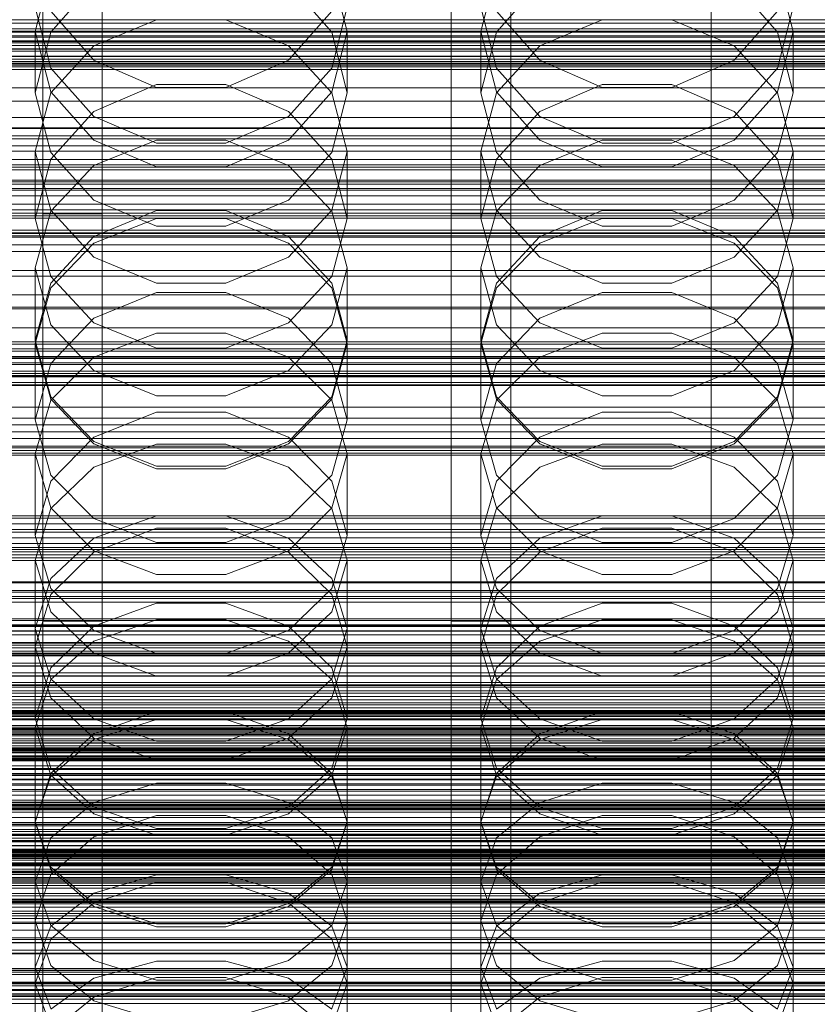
# Model space of a CAD drawing. Header units: millimetres. Extents: x -4738 to 65662, y -68080 to 6847.
# Tile 216 of 256: x -93 to 14, y -34577 to -34444. Entities that reach past the tile are written whole.
import ezdxf

# ---------------------------------------------------------------- set-up
doc = ezdxf.new("R2010")
doc.units = ezdxf.units.MM
for name, color, linetype, lineweight in [('COTAS_O', 1, 'Continuous', 0), ('COTAS_P', 1, 'Continuous', 0), ('frontal_briquetadora', 7, 'Continuous', 0), ('frontal_C01', 7, 'Continuous', 0), ('frontal_C02', 7, 'Continuous', 0), ('frontal_C03', 7, 'Continuous', 0), ('frontal_C04', 7, 'Continuous', 0), ('frontal_mezcladora', 7, 'Continuous', 0), ('frontal_secador', 7, 'Continuous', 0), ('frontal_tolva', 7, 'Continuous', 0)]:
    doc.layers.add(name, color=color, linetype=linetype, lineweight=lineweight)
doc.dimstyles.new('R19_100', dxfattribs={"dimtxt": 250, "dimasz": 150, "dimexe": 150, "dimexo": 80, "dimgap": 100, "dimtad": 1, "dimtih": 1, "dimtoh": 1, "dimdsep": 46, "dimcen": 0.09, "dimadec": 0, "dimazin": 0, "dimtfac": 1, "dimtdec": 4, "dimtofl": 0, "dimtmove": 0, "dimatfit": 3, "dimfxl": 1, "dimtolj": 1, "dimtzin": 0, "dimarcsym": 0})

# ---------------------------------------------------------------- blocks, each defined once
blk = doc.blocks.new('DIM_R30_49')
at = {"layer": 'COTAS_P'}
for p, q in [((-150, -32300), (550, -32300)), ((550, -32300), (505, -32450)), ((550, -34900), (550, -32300)), ((550, -32300), (595, -32450)), ((550, -34900), (505, -34750)), ((550, -34900), (595, -34750)), ((-150, -34900), (550, -34900))]:
    blk.add_line(p, q, dxfattribs=at)
blk.add_text('2600 P', height=250, rotation=90, dxfattribs=at).set_placement((450, -33600))
blk = doc.blocks.new('DIM_R30_51')
at = {"layer": 'COTAS_O'}
for p, q in [((-650, -33700), (50, -33700)), ((50, -33700), (5, -33850)), ((50, -34900), (50, -33700)), ((50, -33700), (95, -33850)), ((50, -34900), (5, -34750)), ((50, -34900), (95, -34750)), ((-650, -34900), (50, -34900))]:
    blk.add_line(p, q, dxfattribs=at)
blk.add_text('1200 O', height=250, rotation=90, dxfattribs=at).set_placement((-50, -34300))
blk = doc.blocks.new('DIM_R30_52')
at = {"layer": 'COTAS_O'}
for p, q in [((-650, -34200), (-500, -34155)), ((650, -34200), (500, -34155)), ((-650, -34900), (-650, -34200)), ((-650, -34200), (650, -34200)), ((-650, -34200), (-500, -34245)), ((650, -34200), (500, -34245)), ((650, -34900), (650, -34200))]:
    blk.add_line(p, q, dxfattribs=at)
blk.add_text('1300 O', height=250, dxfattribs=at).set_placement((0, -34100))
blk = doc.blocks.new('DIM_R30_57')
at = {"layer": 'COTAS_P'}
for p, q in [((-305, -34680), (395, -34680)), ((395, -34680), (350, -34830)), ((395, -36000), (395, -34680)), ((395, -34680), (440, -34830)), ((395, -36000), (350, -35850)), ((395, -36000), (440, -35850)), ((-305, -36000), (395, -36000))]:
    blk.add_line(p, q, dxfattribs=at)
blk.add_text('1320 P', height=250, rotation=90, dxfattribs=at).set_placement((295, -35340))

msp = doc.modelspace()

# ---------------------------------------------------------------- linework, layer by layer
at = {"layer": 'frontal_briquetadora'}
for p, q in [((-91, -34445.996), (-88.92, -34437.891)), ((-51.08, -34437.891), (-49, -34445.996)), ((-31, -34445.996), (-28.92, -34437.891)), ((8.92, -34437.891), (11, -34445.996)), ((-83.094, -34439.459), (-88.92, -34446.067)), ((-51.08, -34446.067), (-56.906, -34439.459)), ((-23.094, -34439.459), (-28.92, -34446.067)), ((8.92, -34446.067), (3.094, -34439.459)), ((-88.92, -34450.901), (-91, -34442.708)), ((-88.92, -34443.249), (-83.093, -34449.855)), ((-56.907, -34449.855), (-51.08, -34443.249)), ((-49, -34442.708), (-51.08, -34450.901)), ((-28.92, -34450.901), (-31, -34442.708)), ((-28.92, -34443.249), (-23.093, -34449.855)), ((3.093, -34449.855), (8.92, -34443.249)), ((11, -34442.708), (8.92, -34450.901)), ((-83.093, -34447.906), (-74.673, -34444.394)), ((-74.673, -34444.394), (-65.327, -34444.394)), ((-65.327, -34444.394), (-56.907, -34447.906)), ((-23.093, -34447.906), (-14.673, -34444.394)), ((-14.673, -34444.394), (-5.327, -34444.394)), ((-5.327, -34444.394), (3.093, -34447.906)), ((-91, -34445.996), (-91, -34454.221)), ((-88.92, -34454.101), (-91, -34445.996)), ((-88.92, -34446.067), (-91, -34454.221)), ((-49, -34445.996), (-51.08, -34454.101)), ((-49, -34454.221), (-51.08, -34446.067)), ((-49, -34445.996), (-49, -34454.221)), ((-31, -34445.996), (-31, -34454.221)), ((-28.92, -34454.101), (-31, -34445.996)), ((-28.92, -34446.067), (-31, -34454.221)), ((11, -34445.996), (8.92, -34454.101)), ((11, -34454.221), (8.92, -34446.067)), ((11, -34445.996), (11, -34454.221)), ((-88.92, -34454.234), (-83.093, -34447.906)), ((-56.907, -34447.906), (-51.08, -34454.234)), ((-28.92, -34454.234), (-23.093, -34447.906)), ((3.093, -34447.906), (8.92, -34454.234)), ((-83.093, -34449.855), (-74.673, -34453.52)), ((-65.327, -34453.52), (-56.907, -34449.855)), ((-23.093, -34449.855), (-14.673, -34453.52)), ((-5.327, -34453.52), (3.093, -34449.855)), ((200, -34451.11), (-160, -34451.11)), ((-83.094, -34457.404), (-88.92, -34450.901)), ((-51.08, -34450.901), (-56.906, -34457.404)), ((-23.094, -34457.404), (-28.92, -34450.901)), ((8.92, -34450.901), (3.094, -34457.404)), ((-74.674, -34453.127), (-83.094, -34456.734)), ((-65.326, -34453.127), (-74.674, -34453.127)), ((-56.906, -34456.734), (-65.326, -34453.127)), ((-14.674, -34453.127), (-23.094, -34456.734)), ((-5.326, -34453.127), (-14.674, -34453.127)), ((3.094, -34456.734), (-5.326, -34453.127)), ((-91, -34454.221), (-88.92, -34462.278)), ((-91, -34462.125), (-88.92, -34454.234)), ((-83.093, -34460.601), (-88.92, -34454.101)), ((-74.673, -34453.52), (-65.327, -34453.52)), ((-51.08, -34454.101), (-56.907, -34460.601)), ((-51.08, -34462.278), (-49, -34454.221)), ((-51.08, -34454.234), (-49, -34462.125)), ((-31, -34454.221), (-28.92, -34462.278)), ((-31, -34462.125), (-28.92, -34454.234)), ((-23.093, -34460.601), (-28.92, -34454.101)), ((-14.673, -34453.52), (-5.327, -34453.52)), ((8.92, -34454.101), (3.093, -34460.601)), ((8.92, -34462.278), (11, -34454.221)), ((8.92, -34454.234), (11, -34462.125)), ((-83.094, -34456.734), (-88.92, -34463.181)), ((-51.08, -34463.18), (-56.906, -34456.734)), ((-23.094, -34456.734), (-28.92, -34463.181)), ((8.92, -34463.18), (3.094, -34456.734)), ((-160, -34457.538), (200, -34457.538)), ((-74.674, -34460.988), (-83.094, -34457.404)), ((-56.906, -34457.404), (-65.326, -34460.988)), ((-14.674, -34460.988), (-23.094, -34457.404)), ((3.094, -34457.404), (-5.326, -34460.988)), ((-74.673, -34460.596), (-83.093, -34464.004)), ((-74.673, -34464.208), (-83.093, -34460.601)), ((-65.326, -34460.988), (-74.674, -34460.988)), ((-65.327, -34460.596), (-74.673, -34460.596)), ((-56.907, -34464.004), (-65.327, -34460.596)), ((-56.907, -34460.601), (-65.327, -34464.208)), ((-14.673, -34460.596), (-23.093, -34464.004)), ((-14.673, -34464.208), (-23.093, -34460.601)), ((-5.326, -34460.988), (-14.674, -34460.988)), ((-5.327, -34460.596), (-14.673, -34460.596)), ((3.093, -34464.004), (-5.327, -34460.596)), ((3.093, -34460.601), (-5.327, -34464.208)), ((200, -34461.368), (-160, -34461.368)), ((-91, -34462.125), (-91, -34471.125)), ((-91, -34462.125), (-88.92, -34470.016)), ((-88.92, -34462.278), (-83.094, -34468.668)), ((-56.906, -34468.668), (-51.08, -34462.278)), ((-51.08, -34470.016), (-49, -34462.125)), ((-49, -34462.125), (-49, -34471.125)), ((-31, -34462.125), (-31, -34471.125)), ((-31, -34462.125), (-28.92, -34470.016)), ((-28.92, -34462.278), (-23.094, -34468.668)), ((3.094, -34468.668), (8.92, -34462.278)), ((8.92, -34470.016), (11, -34462.125)), ((11, -34462.125), (11, -34471.125)), ((-88.92, -34463.181), (-91, -34471.125)), ((-49, -34471.125), (-51.08, -34463.18)), ((-28.92, -34463.181), (-31, -34471.125)), ((11, -34471.125), (8.92, -34463.18)), ((-160, -34463.94), (200, -34463.94)), ((-83.093, -34464.004), (-88.92, -34470.145)), ((-65.327, -34464.208), (-74.673, -34464.208)), ((-51.08, -34470.145), (-56.907, -34464.004)), ((-23.093, -34464.004), (-28.92, -34470.145)), ((-5.327, -34464.208), (-14.673, -34464.208)), ((8.92, -34470.145), (3.093, -34464.004)), ((-83.094, -34468.668), (-74.674, -34472.188)), ((-65.326, -34472.188), (-56.906, -34468.668)), ((-23.094, -34468.668), (-14.674, -34472.188)), ((-5.326, -34472.188), (3.094, -34468.668)), ((-88.92, -34470.145), (-91, -34477.803)), ((-88.92, -34470.016), (-83.093, -34476.344)), ((-83.094, -34473.572), (-74.674, -34470.06)), ((-74.674, -34470.06), (-65.326, -34470.06)), ((-65.326, -34470.06), (-56.906, -34473.572)), ((-56.907, -34476.344), (-51.08, -34470.016)), ((-49, -34477.803), (-51.08, -34470.145)), ((-28.92, -34470.145), (-31, -34477.803)), ((-28.92, -34470.016), (-23.093, -34476.344)), ((-23.094, -34473.572), (-14.674, -34470.06)), ((-14.674, -34470.06), (-5.326, -34470.06)), ((-5.326, -34470.06), (3.094, -34473.572)), ((3.093, -34476.344), (8.92, -34470.016)), ((11, -34477.803), (8.92, -34470.145)), ((-88.92, -34478.964), (-91, -34471.125)), ((-83.093, -34474.485), (-74.673, -34471.151)), ((-74.673, -34471.151), (-65.327, -34471.151)), ((-65.327, -34471.151), (-56.907, -34474.485)), ((-49, -34471.125), (-51.08, -34478.964)), ((-28.92, -34478.964), (-31, -34471.125)), ((-23.093, -34474.485), (-14.673, -34471.151)), ((-14.673, -34471.151), (-5.327, -34471.151)), ((-5.327, -34471.151), (3.093, -34474.485)), ((11, -34471.125), (8.92, -34478.964)), ((-74.674, -34472.188), (-65.326, -34472.188)), ((-14.674, -34472.188), (-5.326, -34472.188)), ((-88.92, -34479.841), (-83.094, -34473.572)), ((-56.906, -34473.572), (-51.08, -34479.841)), ((-28.92, -34479.841), (-23.094, -34473.572)), ((3.094, -34473.572), (8.92, -34479.841)), ((-88.92, -34480.494), (-83.093, -34474.485)), ((-56.907, -34474.485), (-51.08, -34480.494)), ((-28.92, -34480.494), (-23.093, -34474.485)), ((3.093, -34474.485), (8.92, -34480.494)), ((-83.093, -34476.344), (-74.673, -34479.856)), ((-65.327, -34479.856), (-56.907, -34476.344)), ((-23.093, -34476.344), (-14.673, -34479.856)), ((-5.327, -34479.856), (3.093, -34476.344)), ((200, -34478.149), (-160, -34478.149)), ((-91, -34477.803), (-91, -34487.557)), ((-91, -34477.803), (-88.92, -34485.461)), ((-51.08, -34485.461), (-49, -34477.803)), ((-49, -34477.803), (-49, -34487.557)), ((-31, -34477.803), (-31, -34487.557)), ((-31, -34477.803), (-28.92, -34485.461)), ((8.92, -34485.461), (11, -34477.803)), ((11, -34477.803), (11, -34487.557)), ((-83.094, -34485.172), (-88.92, -34478.964)), ((-51.08, -34478.964), (-56.906, -34485.172)), ((-23.094, -34485.172), (-28.92, -34478.964)), ((8.92, -34478.964), (3.094, -34485.172)), ((-91, -34487.557), (-88.92, -34479.841)), ((-91, -34487.986), (-88.92, -34480.494)), ((-74.673, -34479.856), (-65.327, -34479.856)), ((-51.08, -34479.841), (-49, -34487.557)), ((-51.08, -34480.494), (-49, -34487.986)), ((-31, -34487.557), (-28.92, -34479.841)), ((-31, -34487.986), (-28.92, -34480.494)), ((-14.673, -34479.856), (-5.327, -34479.856)), ((8.92, -34479.841), (11, -34487.557)), ((8.92, -34480.494), (11, -34487.986)), ((-160, -34481.433), (200, -34481.433)), ((-74.674, -34481.091), (-83.094, -34484.534)), ((-65.326, -34481.091), (-74.674, -34481.091)), ((-56.906, -34484.534), (-65.326, -34481.091)), ((-14.674, -34481.091), (-23.094, -34484.534)), ((-5.326, -34481.091), (-14.674, -34481.091)), ((3.094, -34484.534), (-5.326, -34481.091)), ((-160, -34483.291), (200, -34483.291)), ((-83.094, -34484.534), (-88.92, -34490.676)), ((-51.08, -34490.676), (-56.906, -34484.534)), ((-23.094, -34484.534), (-28.92, -34490.676)), ((8.92, -34490.676), (3.094, -34484.534)), ((-160, -34485.849), (200, -34485.849)), ((-88.92, -34485.461), (-83.093, -34491.602)), ((-74.674, -34488.588), (-83.094, -34485.172)), ((-56.906, -34485.172), (-65.326, -34488.588)), ((-56.907, -34491.602), (-51.08, -34485.461)), ((-28.92, -34485.461), (-23.093, -34491.602)), ((-14.674, -34488.588), (-23.094, -34485.172)), ((3.094, -34485.172), (-5.326, -34488.588)), ((3.093, -34491.602), (8.92, -34485.461)), ((-88.92, -34495.158), (-91, -34487.557)), ((-83.093, -34489.803), (-74.673, -34486.586)), ((-74.673, -34486.586), (-65.327, -34486.586)), ((-65.327, -34486.586), (-56.907, -34489.803)), ((-49, -34487.557), (-51.08, -34495.158)), ((-28.92, -34495.158), (-31, -34487.557)), ((-23.093, -34489.803), (-14.673, -34486.586)), ((-14.673, -34486.586), (-5.327, -34486.586)), ((-5.327, -34486.586), (3.093, -34489.803)), ((11, -34487.557), (8.92, -34495.158)), ((-91, -34487.986), (-91, -34498.23)), ((-88.92, -34495.478), (-91, -34487.986)), ((-65.326, -34488.588), (-74.674, -34488.588)), ((-49, -34487.986), (-51.08, -34495.478)), ((-49, -34487.986), (-49, -34498.23)), ((-31, -34487.986), (-31, -34498.23)), ((-28.92, -34495.478), (-31, -34487.986)), ((-5.326, -34488.588), (-14.674, -34488.588)), ((11, -34487.986), (8.92, -34495.478)), ((11, -34487.986), (11, -34498.23)), ((-160, -34489.719), (200, -34489.719)), ((-160, -34489.991), (200, -34489.991)), ((-88.92, -34495.6), (-83.093, -34489.803)), ((-56.907, -34489.803), (-51.08, -34495.6)), ((-28.92, -34495.6), (-23.093, -34489.803)), ((3.093, -34489.803), (8.92, -34495.6)), ((-88.92, -34490.676), (-91, -34498.23)), ((-49, -34498.23), (-51.08, -34490.676)), ((-28.92, -34490.676), (-31, -34498.23)), ((11, -34498.23), (8.92, -34490.676)), ((-160, -34492.29), (200, -34492.29)), ((-83.093, -34491.602), (-74.673, -34495.01)), ((-65.327, -34495.01), (-56.907, -34491.602)), ((-23.093, -34491.602), (-14.673, -34495.01)), ((-5.327, -34495.01), (3.093, -34491.602)), ((-160, -34493.614), (200, -34493.614)), ((-83.094, -34501.17), (-88.92, -34495.158)), ((-83.093, -34501.486), (-88.92, -34495.478)), ((-74.673, -34495.01), (-65.327, -34495.01)), ((-51.08, -34495.478), (-56.907, -34501.486)), ((-51.08, -34495.158), (-56.906, -34501.17)), ((-23.094, -34501.17), (-28.92, -34495.158)), ((-23.093, -34501.486), (-28.92, -34495.478)), ((-14.673, -34495.01), (-5.327, -34495.01)), ((8.92, -34495.478), (3.093, -34501.486)), ((8.92, -34495.158), (3.094, -34501.17)), ((-91, -34502.829), (-88.92, -34495.6)), ((-51.08, -34495.6), (-49, -34502.829)), ((-31, -34502.829), (-28.92, -34495.6)), ((8.92, -34495.6), (11, -34502.829)), ((-160, -34498.03), (200, -34498.03)), ((-74.674, -34497.219), (-83.094, -34500.552)), ((-65.326, -34497.219), (-74.674, -34497.219)), ((-56.906, -34500.552), (-65.326, -34497.219)), ((-14.674, -34497.219), (-23.094, -34500.552)), ((-5.326, -34497.219), (-14.674, -34497.219)), ((3.094, -34500.552), (-5.326, -34497.219)), ((-91, -34498.23), (-88.92, -34505.662)), ((-51.08, -34505.662), (-49, -34498.23)), ((-31, -34498.23), (-28.92, -34505.662)), ((8.92, -34505.662), (11, -34498.23)), ((-83.094, -34500.552), (-88.92, -34506.493)), ((-51.08, -34506.493), (-56.906, -34500.552)), ((-23.094, -34500.552), (-28.92, -34506.493)), ((8.92, -34506.493), (3.094, -34500.552)), ((-74.674, -34504.474), (-83.094, -34501.17)), ((-74.673, -34504.82), (-83.093, -34501.486)), ((-74.673, -34501.512), (-83.093, -34504.604)), ((-65.327, -34501.512), (-74.673, -34501.512)), ((-56.907, -34501.486), (-65.327, -34504.82)), ((-56.907, -34504.604), (-65.327, -34501.512)), ((-56.906, -34501.17), (-65.326, -34504.474)), ((-14.674, -34504.474), (-23.094, -34501.17)), ((-14.673, -34504.82), (-23.093, -34501.486)), ((-14.673, -34501.512), (-23.093, -34504.604)), ((-5.327, -34501.512), (-14.673, -34501.512)), ((3.093, -34501.486), (-5.327, -34504.82)), ((3.093, -34504.604), (-5.327, -34501.512)), ((3.094, -34501.17), (-5.326, -34504.474)), ((-91, -34502.829), (-91, -34513.787)), ((-91, -34502.829), (-88.92, -34510.058)), ((-51.08, -34510.058), (-49, -34502.829)), ((-49, -34502.829), (-49, -34513.787)), ((-31, -34502.829), (-31, -34513.787)), ((-31, -34502.829), (-28.92, -34510.058)), ((8.92, -34510.058), (11, -34502.829)), ((11, -34502.829), (11, -34513.787)), ((-83.093, -34504.604), (-88.92, -34510.176)), ((-65.326, -34504.474), (-74.674, -34504.474)), ((-65.327, -34504.82), (-74.673, -34504.82)), ((-51.08, -34510.176), (-56.907, -34504.604)), ((-23.093, -34504.604), (-28.92, -34510.176)), ((-5.326, -34504.474), (-14.674, -34504.474)), ((-5.327, -34504.82), (-14.673, -34504.82)), ((8.92, -34510.176), (3.093, -34504.604)), ((-88.92, -34505.662), (-83.094, -34511.534)), ((-56.906, -34511.534), (-51.08, -34505.662)), ((-28.92, -34505.662), (-23.094, -34511.534)), ((3.094, -34511.534), (8.92, -34505.662)), ((-88.92, -34506.493), (-91, -34513.787)), ((-49, -34513.787), (-51.08, -34506.493)), ((-28.92, -34506.493), (-31, -34513.787)), ((11, -34513.787), (8.92, -34506.493)), ((-88.92, -34510.058), (-83.093, -34515.855)), ((-56.907, -34515.855), (-51.08, -34510.058)), ((-28.92, -34510.058), (-23.093, -34515.855)), ((3.093, -34515.855), (8.92, -34510.058)), ((-88.92, -34510.176), (-91, -34517.123)), ((-83.093, -34514.166), (-74.673, -34511.161)), ((-74.673, -34511.161), (-65.327, -34511.161)), ((-65.327, -34511.161), (-56.907, -34514.166)), ((-49, -34517.123), (-51.08, -34510.176)), ((-28.92, -34510.176), (-31, -34517.123)), ((-23.093, -34514.166), (-14.673, -34511.161)), ((-14.673, -34511.161), (-5.327, -34511.161)), ((-5.327, -34511.161), (3.093, -34514.166)), ((11, -34517.123), (8.92, -34510.176)), ((-83.094, -34511.534), (-74.674, -34514.76)), ((-65.326, -34514.76), (-56.906, -34511.534)), ((-23.094, -34511.534), (-14.674, -34514.76)), ((-5.326, -34514.76), (3.094, -34511.534)), ((-88.92, -34520.952), (-91, -34513.787)), ((-83.094, -34516.027), (-74.674, -34512.811)), ((-74.674, -34512.811), (-65.326, -34512.811)), ((-65.326, -34512.811), (-56.906, -34516.027)), ((-49, -34513.787), (-51.08, -34520.952)), ((-28.92, -34520.952), (-31, -34513.787)), ((-23.094, -34516.027), (-14.674, -34512.811)), ((-14.674, -34512.811), (-5.326, -34512.811)), ((-5.326, -34512.811), (3.094, -34516.027)), ((11, -34513.787), (8.92, -34520.952)), ((-88.92, -34519.58), (-83.093, -34514.166)), ((-74.674, -34514.76), (-65.326, -34514.76)), ((-56.907, -34514.166), (-51.08, -34519.58)), ((-28.92, -34519.58), (-23.093, -34514.166)), ((-14.674, -34514.76), (-5.326, -34514.76)), ((3.093, -34514.166), (8.92, -34519.58)), ((-88.92, -34521.752), (-83.094, -34516.027)), ((-83.093, -34515.855), (-74.673, -34519.072)), ((-65.327, -34519.072), (-56.907, -34515.855)), ((-56.906, -34516.027), (-51.08, -34521.752)), ((-28.92, -34521.752), (-23.094, -34516.027)), ((-23.093, -34515.855), (-14.673, -34519.072)), ((-5.327, -34519.072), (3.093, -34515.855)), ((3.094, -34516.027), (8.92, -34521.752)), ((-91, -34517.123), (-91, -34528.769)), ((-91, -34517.123), (-88.92, -34524.071)), ((-51.08, -34524.071), (-49, -34517.123)), ((-49, -34517.123), (-49, -34528.769)), ((-31, -34517.123), (-31, -34528.769)), ((-31, -34517.123), (-28.92, -34524.071)), ((8.92, -34524.071), (11, -34517.123)), ((11, -34517.123), (11, -34528.769)), ((-74.673, -34519.072), (-65.327, -34519.072)), ((-14.673, -34519.072), (-5.327, -34519.072)), ((-91, -34526.331), (-88.92, -34519.58)), ((-51.08, -34519.58), (-49, -34526.331)), ((-31, -34526.331), (-28.92, -34519.58)), ((8.92, -34519.58), (11, -34526.331)), ((-91, -34528.769), (-88.92, -34521.752)), ((-83.094, -34526.603), (-88.92, -34520.952)), ((-51.08, -34520.952), (-56.906, -34526.603)), ((-51.08, -34521.752), (-49, -34528.769)), ((-31, -34528.769), (-28.92, -34521.752)), ((-23.094, -34526.603), (-28.92, -34520.952)), ((8.92, -34520.952), (3.094, -34526.603)), ((8.92, -34521.752), (11, -34528.769)), ((-74.674, -34522.89), (-83.094, -34526.023)), ((-65.326, -34522.89), (-74.674, -34522.89)), ((-56.906, -34526.023), (-65.326, -34522.89)), ((-14.674, -34522.89), (-23.094, -34526.023)), ((-5.326, -34522.89), (-14.674, -34522.89)), ((3.094, -34526.023), (-5.326, -34522.89)), ((-88.92, -34524.071), (-83.093, -34529.643)), ((-56.907, -34529.643), (-51.08, -34524.071)), ((-28.92, -34524.071), (-23.093, -34529.643)), ((3.093, -34529.643), (8.92, -34524.071)), ((-83.094, -34526.023), (-88.92, -34531.596)), ((-83.093, -34528.025), (-74.673, -34525.158)), ((-74.673, -34525.158), (-65.327, -34525.158)), ((-65.327, -34525.158), (-56.907, -34528.025)), ((-51.08, -34531.596), (-56.906, -34526.023)), ((-23.094, -34526.023), (-28.92, -34531.596)), ((-23.093, -34528.025), (-14.673, -34525.158)), ((-14.673, -34525.158), (-5.327, -34525.158)), ((-5.327, -34525.158), (3.093, -34528.025)), ((8.92, -34531.596), (3.094, -34526.023)), ((-91, -34526.331), (-91, -34538.419)), ((-88.92, -34533.082), (-91, -34526.331)), ((-74.674, -34529.704), (-83.094, -34526.603)), ((-56.906, -34526.603), (-65.326, -34529.704)), ((-49, -34526.331), (-51.08, -34533.082)), ((-49, -34526.331), (-49, -34538.419)), ((-31, -34526.331), (-31, -34538.419)), ((-28.92, -34533.082), (-31, -34526.331)), ((-14.674, -34529.704), (-23.094, -34526.603)), ((3.094, -34526.603), (-5.326, -34529.704)), ((11, -34526.331), (8.92, -34533.082)), ((11, -34526.331), (11, -34538.419)), ((-88.92, -34533.192), (-83.093, -34528.025)), ((-56.907, -34528.025), (-51.08, -34533.192)), ((-28.92, -34533.192), (-23.093, -34528.025)), ((3.093, -34528.025), (8.92, -34533.192)), ((195, -34530), (-195, -34530)), ((-88.92, -34535.648), (-91, -34528.769)), ((-83.093, -34529.643), (-74.673, -34532.735)), ((-65.326, -34529.704), (-74.674, -34529.704)), ((-65.327, -34532.735), (-56.907, -34529.643)), ((-49, -34528.769), (-51.08, -34535.649)), ((-28.92, -34535.648), (-31, -34528.769)), ((-23.093, -34529.643), (-14.673, -34532.735)), ((-5.326, -34529.704), (-14.674, -34529.704)), ((-5.327, -34532.735), (3.093, -34529.643)), ((11, -34528.769), (8.92, -34535.649)), ((-88.92, -34531.596), (-91, -34538.419)), ((-49, -34538.419), (-51.08, -34531.596)), ((-28.92, -34531.596), (-31, -34538.419)), ((11, -34538.419), (8.92, -34531.596)), ((-91, -34539.635), (-88.92, -34533.192)), ((-83.093, -34538.496), (-88.92, -34533.082)), ((-74.673, -34532.735), (-65.327, -34532.735)), ((-51.08, -34533.082), (-56.907, -34538.496)), ((-51.08, -34533.192), (-49, -34539.635)), ((-31, -34539.635), (-28.92, -34533.192)), ((-23.093, -34538.496), (-28.92, -34533.082)), ((-14.673, -34532.735), (-5.327, -34532.735)), ((8.92, -34533.082), (3.093, -34538.496)), ((8.92, -34533.192), (11, -34539.635)), ((-83.094, -34541.066), (-88.92, -34535.648)), ((-51.08, -34535.649), (-56.906, -34541.066)), ((-23.094, -34541.066), (-28.92, -34535.648)), ((8.92, -34535.649), (3.094, -34541.066)), ((195, -34537), (-195, -34537)), ((-74.674, -34537.508), (-83.094, -34540.51)), ((-65.326, -34537.508), (-74.674, -34537.508)), ((-56.906, -34540.51), (-65.326, -34537.508)), ((-14.674, -34537.508), (-23.094, -34540.51)), ((-5.326, -34537.508), (-14.674, -34537.508)), ((3.094, -34540.51), (-5.326, -34537.508)), ((-91, -34538.419), (-88.92, -34545.1)), ((-74.673, -34541.501), (-83.093, -34538.496)), ((-74.673, -34538.552), (-83.093, -34541.275)), ((-65.327, -34538.552), (-74.673, -34538.552)), ((-56.907, -34538.496), (-65.327, -34541.501)), ((-56.907, -34541.275), (-65.327, -34538.552)), ((-51.08, -34545.1), (-49, -34538.419)), ((-31, -34538.419), (-28.92, -34545.1)), ((-14.673, -34541.501), (-23.093, -34538.496)), ((-14.673, -34538.552), (-23.093, -34541.275)), ((-5.327, -34538.552), (-14.673, -34538.552)), ((3.093, -34538.496), (-5.327, -34541.501)), ((3.093, -34541.275), (-5.327, -34538.552)), ((8.92, -34545.1), (11, -34538.419)), ((-91, -34539.635), (-91, -34552.363)), ((-91, -34539.635), (-88.92, -34546.078)), ((-83.094, -34540.51), (-88.92, -34545.844)), ((-51.08, -34545.844), (-56.906, -34540.51)), ((-51.08, -34546.078), (-49, -34539.635)), ((-49, -34539.635), (-49, -34552.363)), ((-31, -34539.635), (-31, -34552.363)), ((-31, -34539.635), (-28.92, -34546.078)), ((-23.094, -34540.51), (-28.92, -34545.844)), ((8.92, -34545.844), (3.094, -34540.51)), ((8.92, -34546.078), (11, -34539.635)), ((11, -34539.635), (11, -34552.363)), ((-83.093, -34541.275), (-88.92, -34546.182)), ((-74.674, -34544.034), (-83.094, -34541.066)), ((-65.327, -34541.501), (-74.673, -34541.501)), ((-56.906, -34541.066), (-65.326, -34544.034)), ((-51.08, -34546.182), (-56.907, -34541.275)), ((-23.093, -34541.275), (-28.92, -34546.182)), ((-14.674, -34544.034), (-23.094, -34541.066)), ((-5.327, -34541.501), (-14.673, -34541.501)), ((3.094, -34541.066), (-5.326, -34544.034)), ((8.92, -34546.182), (3.093, -34541.275)), ((-65.326, -34544.034), (-74.674, -34544.034)), ((-5.326, -34544.034), (-14.674, -34544.034)), ((-88.92, -34545.844), (-91, -34552.363)), ((-88.92, -34545.1), (-83.094, -34550.353)), ((-56.906, -34550.353), (-51.08, -34545.1)), ((-49, -34552.363), (-51.08, -34545.844)), ((-28.92, -34545.844), (-31, -34552.363)), ((-28.92, -34545.1), (-23.094, -34550.353)), ((3.094, -34550.353), (8.92, -34545.1)), ((11, -34552.363), (8.92, -34545.844)), ((-88.92, -34546.182), (-91, -34552.301)), ((-88.92, -34546.078), (-83.093, -34551.244)), ((-83.093, -34549.754), (-74.673, -34547.13)), ((-74.673, -34547.13), (-65.327, -34547.13)), ((-65.327, -34547.13), (-56.907, -34549.754)), ((-56.907, -34551.244), (-51.08, -34546.078)), ((-49, -34552.301), (-51.08, -34546.182)), ((-28.92, -34546.182), (-31, -34552.301)), ((-28.92, -34546.078), (-23.093, -34551.244)), ((-23.093, -34549.754), (-14.673, -34547.13)), ((-14.673, -34547.13), (-5.327, -34547.13)), ((-5.327, -34547.13), (3.093, -34549.754)), ((3.093, -34551.244), (8.92, -34546.078)), ((11, -34552.301), (8.92, -34546.182)), ((-88.92, -34554.481), (-83.093, -34549.754)), ((-56.907, -34549.754), (-51.08, -34554.481)), ((-28.92, -34554.481), (-23.093, -34549.754)), ((3.093, -34549.754), (8.92, -34554.481)), ((-83.094, -34550.353), (-74.674, -34553.23)), ((-65.326, -34553.23), (-56.906, -34550.353)), ((-23.094, -34550.353), (-14.674, -34553.23)), ((-5.326, -34553.23), (3.094, -34550.353)), ((-91, -34552.301), (-91, -34565.638)), ((-91, -34552.301), (-88.92, -34558.42)), ((-88.92, -34558.731), (-91, -34552.363)), ((-83.094, -34554.358), (-74.674, -34551.493)), ((-83.093, -34551.244), (-74.673, -34554.112)), ((-74.674, -34551.493), (-65.326, -34551.493)), ((-65.327, -34554.112), (-56.907, -34551.244)), ((-65.326, -34551.493), (-56.906, -34554.358)), ((-51.08, -34558.42), (-49, -34552.301)), ((-49, -34552.363), (-51.08, -34558.731)), ((-49, -34552.301), (-49, -34565.638)), ((-31, -34552.301), (-31, -34565.638)), ((-31, -34552.301), (-28.92, -34558.42)), ((-28.92, -34558.731), (-31, -34552.363)), ((-23.094, -34554.358), (-14.674, -34551.493)), ((-23.093, -34551.244), (-14.673, -34554.112)), ((-14.674, -34551.493), (-5.326, -34551.493)), ((-5.327, -34554.112), (3.093, -34551.244)), ((-5.326, -34551.493), (3.094, -34554.358)), ((8.92, -34558.42), (11, -34552.301)), ((11, -34552.363), (8.92, -34558.731)), ((11, -34552.301), (11, -34565.638)), ((-74.674, -34553.23), (-65.326, -34553.23)), ((-14.674, -34553.23), (-5.326, -34553.23)), ((-91, -34560.376), (-88.92, -34554.481)), ((-88.92, -34559.44), (-83.094, -34554.358)), ((-74.673, -34554.112), (-65.327, -34554.112)), ((-56.906, -34554.358), (-51.08, -34559.44)), ((-51.08, -34554.481), (-49, -34560.376)), ((-31, -34560.376), (-28.92, -34554.481)), ((-28.92, -34559.44), (-23.094, -34554.358)), ((-14.673, -34554.112), (-5.327, -34554.112)), ((3.094, -34554.358), (8.92, -34559.44)), ((8.92, -34554.481), (11, -34560.376)), ((-88.92, -34558.42), (-83.093, -34563.327)), ((-83.094, -34563.729), (-88.92, -34558.731)), ((-56.907, -34563.327), (-51.08, -34558.42)), ((-51.08, -34558.731), (-56.906, -34563.729)), ((-28.92, -34558.42), (-23.093, -34563.327)), ((-23.094, -34563.729), (-28.92, -34558.731)), ((3.093, -34563.327), (8.92, -34558.42)), ((8.92, -34558.731), (3.094, -34563.729)), ((-91, -34565.638), (-88.92, -34559.44)), ((-91, -34560.376), (-91, -34574.101)), ((-88.92, -34566.271), (-91, -34560.376)), ((-74.674, -34560.448), (-83.094, -34563.217)), ((-83.093, -34561.918), (-74.673, -34559.449)), ((-65.326, -34560.448), (-74.674, -34560.448)), ((-74.673, -34559.449), (-65.327, -34559.449)), ((-65.327, -34559.449), (-56.907, -34561.918)), ((-56.906, -34563.217), (-65.326, -34560.448)), ((-51.08, -34559.44), (-49, -34565.638)), ((-49, -34560.376), (-51.08, -34566.271)), ((-49, -34560.376), (-49, -34574.101)), ((-31, -34565.638), (-28.92, -34559.44)), ((-31, -34560.376), (-31, -34574.101)), ((-28.92, -34566.271), (-31, -34560.376)), ((-14.674, -34560.448), (-23.094, -34563.217)), ((-23.093, -34561.918), (-14.673, -34559.449)), ((-5.326, -34560.448), (-14.674, -34560.448)), ((-14.673, -34559.449), (-5.327, -34559.449)), ((-5.327, -34559.449), (3.093, -34561.918)), ((3.094, -34563.217), (-5.326, -34560.448)), ((8.92, -34559.44), (11, -34565.638)), ((11, -34560.376), (8.92, -34566.271)), ((11, -34560.376), (11, -34574.101)), ((-88.92, -34566.366), (-83.093, -34561.918)), ((-56.907, -34561.918), (-51.08, -34566.366)), ((-28.92, -34566.366), (-23.093, -34561.918)), ((3.093, -34561.918), (8.92, -34566.366)), ((-83.094, -34563.217), (-88.92, -34568.125)), ((-74.674, -34566.461), (-83.094, -34563.729)), ((-83.093, -34563.327), (-74.673, -34566.05)), ((-65.327, -34566.05), (-56.907, -34563.327)), ((-56.906, -34563.729), (-65.326, -34566.461)), ((-51.08, -34568.125), (-56.906, -34563.217)), ((-23.094, -34563.217), (-28.92, -34568.125)), ((-14.674, -34566.461), (-23.094, -34563.729)), ((-23.093, -34563.327), (-14.673, -34566.05)), ((-5.327, -34566.05), (3.093, -34563.327)), ((3.094, -34563.729), (-5.326, -34566.461)), ((8.92, -34568.125), (3.094, -34563.217)), ((-88.92, -34571.679), (-91, -34565.638)), ((-49, -34565.638), (-51.08, -34571.679)), ((-28.92, -34571.679), (-31, -34565.638)), ((11, -34565.638), (8.92, -34571.679)), ((-91, -34571.912), (-88.92, -34566.366)), ((-83.093, -34570.998), (-88.92, -34566.271)), ((-65.326, -34566.461), (-74.674, -34566.461)), ((-74.673, -34566.05), (-65.327, -34566.05)), ((-51.08, -34566.271), (-56.907, -34570.998)), ((-51.08, -34566.366), (-49, -34571.912)), ((-31, -34571.912), (-28.92, -34566.366)), ((-23.093, -34570.998), (-28.92, -34566.271)), ((-5.326, -34566.461), (-14.674, -34566.461)), ((-14.673, -34566.05), (-5.327, -34566.05)), ((8.92, -34566.271), (3.093, -34570.998)), ((8.92, -34566.366), (11, -34571.912)), ((-88.92, -34568.125), (-91, -34574.101)), ((-49, -34574.101), (-51.08, -34568.125)), ((-28.92, -34568.125), (-31, -34574.101)), ((11, -34574.101), (8.92, -34568.125)), ((-74.673, -34573.621), (-83.093, -34570.998)), ((-74.673, -34571.082), (-83.093, -34573.39)), ((-65.327, -34571.082), (-74.673, -34571.082)), ((-56.907, -34570.998), (-65.327, -34573.621)), ((-56.907, -34573.39), (-65.327, -34571.082)), ((-14.673, -34573.621), (-23.093, -34570.998)), ((-14.673, -34571.082), (-23.093, -34573.39)), ((-5.327, -34571.082), (-14.673, -34571.082)), ((3.093, -34570.998), (-5.327, -34573.621)), ((3.093, -34573.39), (-5.327, -34571.082)), ((-91, -34571.912), (-91, -34586.193)), ((-91, -34571.912), (-88.92, -34577.459)), ((-83.094, -34576.409), (-88.92, -34571.679)), ((-51.08, -34571.679), (-56.906, -34576.409)), ((-51.08, -34577.459), (-49, -34571.912)), ((-49, -34571.912), (-49, -34586.193)), ((-31, -34571.912), (-31, -34586.193)), ((-31, -34571.912), (-28.92, -34577.459)), ((-23.094, -34576.409), (-28.92, -34571.679)), ((8.92, -34571.679), (3.094, -34576.409)), ((8.92, -34577.459), (11, -34571.912)), ((11, -34571.912), (11, -34586.193)), ((-83.093, -34573.39), (-88.92, -34577.548)), ((-74.674, -34573.305), (-83.094, -34575.925)), ((-65.326, -34573.305), (-74.674, -34573.305)), ((-65.327, -34573.621), (-74.673, -34573.621)), ((-56.906, -34575.925), (-65.326, -34573.305)), ((-51.08, -34577.548), (-56.907, -34573.39)), ((-23.093, -34573.39), (-28.92, -34577.548)), ((-14.674, -34573.305), (-23.094, -34575.925)), ((-5.326, -34573.305), (-14.674, -34573.305)), ((-5.327, -34573.621), (-14.673, -34573.621)), ((3.094, -34575.925), (-5.326, -34573.305)), ((8.92, -34577.548), (3.093, -34573.39)), ((-91, -34574.101), (-88.92, -34579.916)), ((-51.08, -34579.916), (-49, -34574.101)), ((-31, -34574.101), (-28.92, -34579.916)), ((8.92, -34579.916), (11, -34574.101)), ((-83.094, -34575.925), (-88.92, -34580.562)), ((-51.08, -34580.562), (-56.906, -34575.925)), ((-23.094, -34575.925), (-28.92, -34580.562)), ((8.92, -34580.562), (3.094, -34575.925)), ((-74.674, -34578.991), (-83.094, -34576.409)), ((-56.906, -34576.409), (-65.326, -34578.991)), ((-14.674, -34578.991), (-23.094, -34576.409)), ((3.094, -34576.409), (-5.326, -34578.991))]:
    msp.add_line(p, q, dxfattribs=at)
at = {"layer": 'frontal_C01'}
for p, q in [((0, -34520.192), (0, -34257.579)), ((0, -34263.359), (0, -34525.972)), ((0, -34520.192), (-130, -34520.192)), ((0, -34782.805), (0, -34520.192)), ((130, -34520.192), (0, -34520.192)), ((-130, -34525.033), (130, -34525.033)), ((-130, -34525.825), (130, -34525.825)), ((-130, -34525.972), (0, -34525.972)), ((-130, -34525.972), (130, -34525.972)), ((0, -34525.972), (0, -34788.585)), ((0, -34525.972), (130, -34525.972)), ((-130, -34528.294), (130, -34528.294)), ((-130, -34528.578), (130, -34528.578)), ((430, -34531.343), (-430, -34531.343)), ((-130, -34532.271), (130, -34532.271)), ((-130, -34532.673), (130, -34532.673)), ((430, -34536.343), (-430, -34536.343)), ((-130, -34537.486), (130, -34537.486)), ((-130, -34537.979), (130, -34537.979)), ((-148, -34541.432), (148, -34541.432)), ((-148, -34541.713), (148, -34541.713)), ((-148, -34541.765), (148, -34541.765)), ((-148, -34542.588), (148, -34542.588)), ((-148, -34542.688), (148, -34542.688)), ((-148, -34543.997), (148, -34543.997)), ((-148, -34544.139), (148, -34544.139)), ((130, -34543.583), (-130, -34543.583)), ((-130, -34544.133), (130, -34544.133)), ((-148, -34545.845), (148, -34545.845)), ((-148, -34546.019), (148, -34546.019)), ((148, -34548.005), (-148, -34548.005)), ((-148, -34548.2), (148, -34548.2)), ((-148, -34550.331), (148, -34550.331)), ((-148, -34550.532), (148, -34550.532)), ((-130, -34550.147), (130, -34550.147)), ((-130, -34550.716), (130, -34550.716)), ((-148, -34552.664), (148, -34552.664)), ((-148, -34552.858), (148, -34552.858)), ((-148, -34554.844), (148, -34554.844)), ((-148, -34555.019), (148, -34555.019)), ((-148, -34556.724), (148, -34556.724)), ((-148, -34556.866), (148, -34556.866)), ((-130, -34556.731), (130, -34556.731)), ((-130, -34557.28), (130, -34557.28)), ((-148, -34558.175), (148, -34558.175)), ((-148, -34558.276), (148, -34558.276)), ((-148, -34559.098), (148, -34559.098)), ((-148, -34559.151), (148, -34559.151)), ((-148, -34559.431), (148, -34559.431)), ((-130, -34562.885), (130, -34562.885)), ((-130, -34563.377), (130, -34563.377)), ((-130, -34568.19), (130, -34568.19)), ((-130, -34568.592), (130, -34568.592)), ((-130, -34572.285), (130, -34572.285)), ((-130, -34572.569), (130, -34572.569)), ((-130, -34574.891), (130, -34574.891)), ((-130, -34575.038), (130, -34575.038)), ((-130, -34575.83), (130, -34575.83))]:
    msp.add_line(p, q, dxfattribs=at)
at = {"layer": 'frontal_C02'}
for p, q in [((0, -34521.432), (0, -34230.937)), ((0, -34236.667), (0, -34527.162)), ((-440, -34444.429), (440, -34444.429)), ((-440, -34445.925), (440, -34445.925)), ((-440, -34446.561), (440, -34446.561)), ((-440, -34447.845), (440, -34447.845)), ((-311.15, -34447.313), (311.15, -34447.313)), ((-440, -34448.365), (440, -34448.365)), ((-440, -34449.351), (440, -34449.351)), ((-440, -34449.718), (440, -34449.718)), ((-440, -34450.338), (440, -34450.338)), ((-311.15, -34449.317), (311.15, -34449.317)), ((-440, -34450.528), (440, -34450.528)), ((-440, -34450.739), (440, -34450.739)), ((-311.15, -34453.538), (311.15, -34453.538)), ((-311.15, -34455.334), (311.15, -34455.334)), ((-311.15, -34458.959), (311.15, -34458.959)), ((-311.15, -34460.426), (311.15, -34460.426)), ((-311.15, -34463.207), (311.15, -34463.207)), ((-311.15, -34464.244), (311.15, -34464.244)), ((-311.15, -34465.992), (311.15, -34465.992)), ((-311.15, -34466.529), (311.15, -34466.529)), ((-311.15, -34467.125), (311.15, -34467.125)), ((0, -34521.432), (-130, -34521.432)), ((0, -34811.926), (0, -34521.432)), ((130, -34521.432), (0, -34521.432)), ((-130, -34526.029), (130, -34526.029)), ((-130, -34526.625), (130, -34526.625)), ((-130, -34527.162), (0, -34527.162)), ((-130, -34527.162), (130, -34527.162)), ((0, -34527.162), (0, -34817.656)), ((0, -34527.162), (130, -34527.162)), ((-130, -34528.91), (130, -34528.91)), ((-130, -34529.948), (130, -34529.948)), ((-130, -34532.729), (130, -34532.729)), ((-130, -34534.196), (130, -34534.196)), ((-130, -34537.82), (130, -34537.82)), ((-130, -34539.616), (130, -34539.616)), ((-148, -34542.415), (148, -34542.415)), ((-148, -34542.626), (148, -34542.626)), ((-148, -34542.817), (148, -34542.817)), ((-148, -34543.436), (148, -34543.436)), ((-148, -34543.804), (148, -34543.804)), ((130, -34543.837), (-130, -34543.837)), ((-148, -34544.789), (148, -34544.789)), ((-148, -34545.309), (148, -34545.309)), ((-130, -34545.841), (130, -34545.841)), ((-148, -34546.593), (148, -34546.593)), ((-148, -34547.23), (148, -34547.23)), ((148, -34548.725), (-148, -34548.725)), ((-148, -34549.435), (148, -34549.435)), ((-148, -34551.04), (148, -34551.04)), ((-130, -34550.37), (130, -34550.37)), ((-148, -34551.775), (148, -34551.775)), ((-130, -34552.445), (130, -34552.445)), ((-148, -34553.38), (148, -34553.38)), ((-148, -34554.09), (148, -34554.09)), ((-148, -34555.585), (148, -34555.585)), ((-148, -34556.222), (148, -34556.222)), ((-148, -34557.506), (148, -34557.506)), ((-130, -34556.974), (130, -34556.974)), ((-148, -34558.026), (148, -34558.026)), ((-148, -34559.011), (148, -34559.011)), ((-130, -34558.978), (130, -34558.978)), ((-148, -34559.379), (148, -34559.379)), ((-148, -34559.998), (148, -34559.998)), ((-148, -34560.189), (148, -34560.189)), ((-148, -34560.4), (148, -34560.4)), ((-130, -34563.199), (130, -34563.199)), ((-130, -34564.995), (130, -34564.995)), ((-130, -34568.62), (130, -34568.62)), ((-130, -34570.087), (130, -34570.087)), ((-130, -34572.868), (130, -34572.868)), ((-130, -34573.905), (130, -34573.905)), ((-130, -34575.653), (130, -34575.653)), ((-130, -34576.19), (130, -34576.19)), ((-130, -34576.786), (130, -34576.786))]:
    msp.add_line(p, q, dxfattribs=at)
at = {"layer": 'frontal_C03'}
for p, q in [((1250, -34444.873), (-1250, -34444.873)), ((-1250, -34445.637), (1250, -34445.637)), ((1250, -34446.76), (-1250, -34446.76)), ((1250, -34447.524), (-1250, -34447.524)), ((1250, -34448.318), (-1250, -34448.318)), ((1250, -34448.635), (-1250, -34448.635)), ((1250, -34466.22), (-1250, -34466.22)), ((1250, -34466.536), (-1250, -34466.536)), ((1250, -34467.33), (-1250, -34467.33)), ((-1250, -34468.095), (1250, -34468.095)), ((1250, -34469.217), (-1250, -34469.217)), ((1250, -34469.982), (-1250, -34469.982)), ((1250, -34470.776), (-1250, -34470.776)), ((1250, -34471.092), (-1250, -34471.092)), ((1250, -34488.678), (-1250, -34488.678)), ((1250, -34488.994), (-1250, -34488.994)), ((1250, -34489.788), (-1250, -34489.788)), ((-1250, -34490.552), (1250, -34490.552)), ((1250, -34491.675), (-1250, -34491.675)), ((1250, -34492.439), (-1250, -34492.439)), ((1250, -34493.233), (-1250, -34493.233)), ((1250, -34493.55), (-1250, -34493.55)), ((1250, -34511.135), (-1250, -34511.135)), ((1250, -34511.452), (-1250, -34511.452)), ((1250, -34512.246), (-1250, -34512.246)), ((-1250, -34513.01), (1250, -34513.01)), ((1250, -34514.133), (-1250, -34514.133)), ((1250, -34514.897), (-1250, -34514.897)), ((1250, -34515.691), (-1250, -34515.691)), ((1250, -34516.007), (-1250, -34516.007)), ((1250, -34516.796), (-1250, -34516.796)), ((1250, -34517.172), (-1250, -34517.172)), ((1250, -34521.224), (-1250, -34521.224)), ((1250, -34522.296), (-1250, -34522.296)), ((1250, -34529.782), (-1250, -34529.782)), ((1250, -34531.387), (-1250, -34531.387)), ((1250, -34533.593), (-1250, -34533.593)), ((1250, -34533.909), (-1250, -34533.909)), ((1250, -34534.703), (-1250, -34534.703)), ((-1250, -34535.467), (1250, -34535.467)), ((1250, -34536.59), (-1250, -34536.59)), ((1250, -34537.355), (-1250, -34537.355)), ((1496, -34538.493), (-1496, -34538.493)), ((1496, -34538.61), (-1496, -34538.61)), ((1250, -34538.149), (-1250, -34538.149)), ((1250, -34538.465), (-1250, -34538.465)), ((1496, -34539.876), (-1496, -34539.876)), ((1496, -34540.211), (-1496, -34540.211)), ((-1250, -34541.168), (1250, -34541.168)), ((1496, -34542.551), (-1496, -34542.551)), ((1496, -34543.052), (-1496, -34543.052)), ((1250, -34543.061), (-1250, -34543.061)), ((-1496, -34546.109), (1496, -34546.109)), ((1496, -34546.701), (-1496, -34546.701)), ((1496, -34550.009), (-1496, -34550.009)), ((1496, -34550.601), (-1496, -34550.601)), ((1496, -34553.657), (-1496, -34553.657)), ((1250, -34553.649), (-1250, -34553.649)), ((1496, -34554.159), (-1496, -34554.159)), ((1496, -34556.498), (-1496, -34556.498)), ((1250, -34555.541), (-1250, -34555.541)), ((1250, -34556.05), (-1250, -34556.05)), ((1250, -34556.367), (-1250, -34556.367)), ((1496, -34556.833), (-1496, -34556.833)), ((1250, -34557.161), (-1250, -34557.161)), ((1496, -34558.099), (-1496, -34558.099)), ((1496, -34558.217), (-1496, -34558.217)), ((-1250, -34557.925), (1250, -34557.925)), ((1250, -34559.048), (-1250, -34559.048)), ((1250, -34559.812), (-1250, -34559.812)), ((1250, -34560.606), (-1250, -34560.606)), ((1250, -34560.923), (-1250, -34560.923)), ((1250, -34565.323), (-1250, -34565.323)), ((1250, -34566.927), (-1250, -34566.927)), ((1250, -34574.414), (-1250, -34574.414)), ((1250, -34575.486), (-1250, -34575.486))]:
    msp.add_line(p, q, dxfattribs=at)
at = {"layer": 'frontal_C04'}
for p, q in [((225, -34446.053), (-225, -34446.053)), ((-225, -34447.221), (225, -34447.221)), ((225, -34450.221), (-225, -34450.221)), ((225, -34459.02), (-225, -34459.02)), ((-225, -34460.018), (225, -34460.018)), ((225, -34462.07), (-225, -34462.07)), ((-188, -34470.434), (188, -34470.434)), ((314, -34472.721), (-284, -34472.721)), ((314, -34473.455), (-284, -34473.455)), ((225, -34473.089), (-225, -34473.089)), ((-225, -34473.656), (225, -34473.656)), ((188, -34473.17), (-188, -34473.17)), ((314, -34475.586), (-284, -34475.586)), ((225, -34474.698), (-225, -34474.698)), ((314, -34478.904), (-284, -34478.904)), ((314, -34483.086), (-284, -34483.086)), ((-284, -34487.721), (314, -34487.721)), ((-225, -34487.721), (225, -34487.721)), ((188, -34488.077), (-188, -34488.077)), ((-188, -34490.813), (188, -34490.813)), ((314, -34492.356), (-284, -34492.356)), ((314, -34496.538), (-284, -34496.538)), ((314, -34499.856), (-284, -34499.856)), ((225, -34500.745), (-225, -34500.745)), ((314, -34501.987), (-284, -34501.987)), ((-225, -34501.787), (225, -34501.787)), ((314, -34502.721), (-284, -34502.721)), ((225, -34502.353), (-225, -34502.353)), ((225, -34513.373), (-225, -34513.373)), ((-225, -34515.425), (225, -34515.425)), ((225, -34516.422), (-225, -34516.422)), ((-188, -34520.026), (188, -34520.026)), ((188, -34522.763), (-188, -34522.763)), ((225, -34525.221), (-225, -34525.221)), ((-225, -34528.221), (225, -34528.221)), ((225, -34529.389), (-225, -34529.389)), ((225, -34535.93), (-225, -34535.93)), ((188, -34537.67), (-188, -34537.67)), ((-225, -34539.787), (225, -34539.787)), ((-188, -34540.406), (188, -34540.406)), ((225, -34540.754), (-225, -34540.754)), ((225, -34545.174), (-225, -34545.174)), ((-225, -34549.771), (225, -34549.771)), ((225, -34550.081), (-225, -34550.081)), ((225, -34552.673), (-225, -34552.673)), ((225, -34557.012), (-225, -34557.012)), ((-225, -34557.869), (225, -34557.869)), ((225, -34558.198), (-225, -34558.198)), ((225, -34561.28), (-225, -34561.28)), ((225, -34562.721), (-225, -34562.721)), ((-225, -34563.836), (225, -34563.836)), ((-188, -34569.619), (188, -34569.619)), ((188, -34572.356), (-188, -34572.356))]:
    msp.add_line(p, q, dxfattribs=at)
at = {"layer": 'frontal_mezcladora'}
for p, q in [((-90, -34470.534), (-90, -34433.911)), ((-82, -34470.534), (-82, -34433.911)), ((-35, -34470.534), (-35, -34433.911)), ((-27, -34470.534), (-27, -34433.911)), ((-280, -34450), (280, -34450)), ((-420, -34464.602), (240, -34464.602)), ((-90, -34525.346), (-90, -34470.534)), ((-90, -34470.534), (-82, -34470.534)), ((-82, -34525.346), (-82, -34470.534)), ((-35, -34525.346), (-35, -34470.534)), ((-35, -34470.534), (-27, -34470.534)), ((-27, -34525.346), (-27, -34470.534)), ((-420, -34498.893), (240, -34498.893)), ((-90, -34590), (-90, -34525.346)), ((-90, -34525.346), (-82, -34525.346)), ((-82, -34590), (-82, -34525.346)), ((-35, -34590), (-35, -34525.346)), ((-35, -34525.346), (-27, -34525.346)), ((-27, -34590), (-27, -34525.346)), ((-315, -34535), (315, -34535)), ((-420, -34542.102), (240, -34542.102))]:
    msp.add_line(p, q, dxfattribs=at)
at = {"layer": 'frontal_secador'}
for p, q in [((-1250, -34516), (1250, -34516)), ((-1250, -34522), (1250, -34522)), ((-1250, -34525), (1250, -34525)), ((1250, -34526), (-1250, -34526)), ((-1250, -34526.659), (1250, -34526.659)), ((1250, -34529.659), (-1250, -34529.659)), ((-1250, -34531), (1250, -34531)), ((1250, -34534), (-1250, -34534)), ((-1250, -34534.728), (1250, -34534.728)), ((-1250, -34537.588), (1250, -34537.588)), ((1250, -34537.611), (-1250, -34537.611)), ((1250, -34537.728), (-1250, -34537.728)), ((-1250, -34539.387), (1250, -34539.387)), ((1250, -34539.918), (-1250, -34539.918)), ((-1250, -34540), (1250, -34540)), ((1250, -34540.588), (-1250, -34540.588)), ((1250, -34542.387), (-1250, -34542.387)), ((1250, -34543), (-1250, -34543)), ((-1250, -34543.65), (1250, -34543.65)), ((1250, -34544), (-1250, -34544)), ((1250, -34547.382), (-1250, -34547.382)), ((-1250, -34548), (1250, -34548)), ((1250, -34549.689), (-1250, -34549.689)), ((-1250, -34550), (1250, -34550)), ((1250, -34554), (-1250, -34554)), ((1250, -34554.545), (-1250, -34554.545)), ((-1250, -34555), (1250, -34555)), ((1250, -34556), (-1250, -34556)), ((1250, -34556.144), (-1250, -34556.144)), ((1250, -34556.709), (-1250, -34556.709)), ((1250, -34558.686), (-1250, -34558.686)), ((1250, -34560), (-1250, -34560)), ((1320, -34562), (-1320, -34562)), ((1320, -34562.273), (-1320, -34562.273)), ((1320, -34563.072), (-1320, -34563.072)), ((1250, -34562), (-1250, -34562)), ((1320, -34564.343), (-1320, -34564.343)), ((1250, -34564.651), (-1250, -34564.651)), ((1320, -34566), (-1320, -34566)), ((1250, -34565.859), (-1250, -34565.859)), ((-1250, -34566), (1250, -34566)), ((1320, -34567.929), (-1320, -34567.929)), ((-1320, -34570), (1320, -34570)), ((-1250, -34570), (1250, -34570)), ((1320, -34572.071), (-1320, -34572.071)), ((1320, -34574), (-1320, -34574)), ((1250, -34574.141), (-1250, -34574.141)), ((1320, -34575.657), (-1320, -34575.657))]:
    msp.add_line(p, q, dxfattribs=at)
at = {"layer": 'frontal_tolva'}
for p, q in [((-1821.5, -34492), (1821.5, -34492)), ((-1821.5, -34503), (1821.5, -34503))]:
    msp.add_line(p, q, dxfattribs=at)

# ---------------------------------------------------------------- dimensions: what is measured, and where the dimension line sits
at = {"layer": 'COTAS_O'}
for p2, distance, picture, middle in [((-650, -33700), -700, 'DIM_R30_51', (50, -34300)), ((650, -34900), 700, 'DIM_R30_52', (0, -34200))]:
    dim = msp.add_aligned_dim(p1=(-650, -34900), p2=p2, distance=distance, text='<> O', dimstyle='R19_100', dxfattribs=at)
    dim.commit()
    dim.dimension.update_dxf_attribs({"geometry": picture, "text_midpoint": middle})
at = {"layer": 'COTAS_P'}
for p1, p2, picture, middle in [((-150, -34900), (-150, -32300), 'DIM_R30_49', (550, -33600)), ((-305, -36000), (-305, -34680), 'DIM_R30_57', (395, -35340))]:
    dim = msp.add_aligned_dim(p1=p1, p2=p2, distance=-700, text='<> P', dimstyle='R19_100', dxfattribs=at)
    dim.commit()
    dim.dimension.update_dxf_attribs({"geometry": picture, "text_midpoint": middle})

doc.saveas('drawing.dxf')
